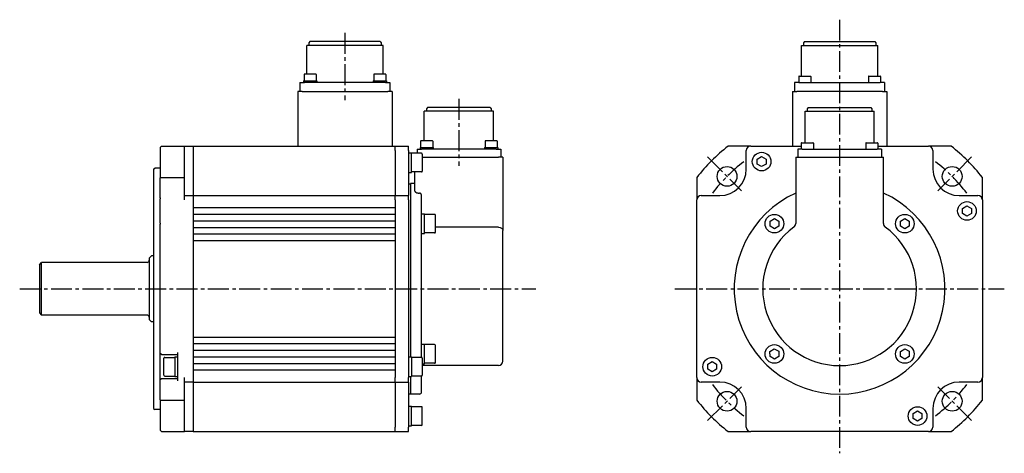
# Model space of a CAD drawing. Header units: millimetres. Extents: x 45132 to 45939, y 16857 to 17054.
# Tile 2 of 2: x 45490 to 45939, y 16857 to 17054. Entities that reach past the tile are written whole.
import ezdxf

# ---------------------------------------------------------------- set-up
doc = ezdxf.new("R2010")
doc.units = ezdxf.units.MM
doc.linetypes.add('CENTER2', pattern=[28.575, 19.05, -3.175, 3.175, -3.175])
doc.layers.add('Center', color=1, linetype='CENTER2')

msp = doc.modelspace()

# ---------------------------------------------------------------- linework, layer by layer
for p, q in [((45622.51, 17044.47), (45622.01, 17043.97)), ((45622.01, 17043.97), (45622.01, 17042.67)), ((45654.51, 17044.47), (45622.51, 17044.47)), ((45654.51, 17044.47), (45655.01, 17043.97)), ((45655.01, 17043.97), (45655.01, 17042.67)), ((45847.76, 17044.47), (45847.26, 17043.97)), ((45847.26, 17043.97), (45847.26, 17042.67)), ((45847.76, 17044.47), (45879.76, 17044.47)), ((45879.76, 17044.47), (45880.26, 17043.97)), ((45880.26, 17043.97), (45880.26, 17042.67)), ((45655.86, 17042.67), (45621.16, 17042.67)), ((45621.16, 17029.62), (45621.16, 17042.67)), ((45655.86, 17029.62), (45655.86, 17042.67)), ((45846.41, 17042.67), (45881.11, 17042.67)), ((45846.41, 17028.77), (45846.41, 17042.67)), ((45881.11, 17028.77), (45881.11, 17042.67)), ((45619.89, 17029.42), (45619.89, 17026.62)), ((45625.19, 17029.62), (45620.09, 17029.62)), ((45625.39, 17029.42), (45625.39, 17026.62)), ((45651.64, 17029.42), (45651.64, 17026.62)), ((45656.94, 17029.62), (45651.84, 17029.62)), ((45657.14, 17029.42), (45657.14, 17026.62)), ((45618.01, 17025.77), (45620.01, 17025.77)), ((45618.01, 17025.77), (45618.01, 17021.77)), ((45619.64, 17026.62), (45625.64, 17026.62)), ((45619.64, 17026.62), (45619.64, 17025.77)), ((45657.01, 17025.77), (45620.01, 17025.77)), ((45625.64, 17026.62), (45625.64, 17025.77)), ((45651.39, 17026.62), (45657.39, 17026.62)), ((45651.39, 17026.62), (45651.39, 17025.77)), ((45657.01, 17025.77), (45659.01, 17025.77)), ((45657.39, 17026.62), (45657.39, 17025.77)), ((45659.01, 17025.77), (45659.01, 17021.77)), ((45845.26, 17025.77), (45843.26, 17025.77)), ((45843.26, 17025.77), (45843.26, 17021.77)), ((45845.14, 17028.57), (45845.14, 17025.77)), ((45845.26, 17025.77), (45882.26, 17025.77)), ((45845.34, 17028.77), (45850.44, 17028.77)), ((45850.64, 17028.57), (45850.64, 17025.77)), ((45876.89, 17028.57), (45876.89, 17025.77)), ((45877.09, 17028.77), (45882.19, 17028.77)), ((45884.26, 17025.77), (45882.26, 17025.77)), ((45882.39, 17028.57), (45882.39, 17025.77)), ((45884.26, 17025.77), (45884.26, 17021.77)), ((45619.01, 17021.77), (45617.01, 17021.77)), ((45617.01, 17021.77), (45617.01, 16996.77)), ((45619.01, 17021.77), (45658.01, 17021.77)), ((45660.01, 17021.77), (45658.01, 17021.77)), ((45660.01, 17021.77), (45660.01, 16996.77)), ((45842.26, 17021.77), (45844.26, 17021.77)), ((45842.26, 17021.77), (45842.26, 16996.77)), ((45883.26, 17021.77), (45844.26, 17021.77)), ((45883.26, 17021.77), (45885.26, 17021.77)), ((45885.26, 17021.77), (45885.26, 16996.77)), ((45706.14, 17012.77), (45674.64, 17012.77)), ((45674.64, 16999.22), (45674.64, 17012.77)), ((45676.14, 17014.37), (45675.64, 17013.87)), ((45675.64, 17013.87), (45675.64, 17012.77)), ((45704.64, 17014.37), (45676.14, 17014.37)), ((45704.64, 17014.37), (45705.14, 17013.87)), ((45705.14, 17013.87), (45705.14, 17012.77)), ((45706.14, 16999.22), (45706.14, 17012.77)), ((45848.01, 17012.77), (45879.51, 17012.77)), ((45848.01, 16998.37), (45848.01, 17012.77)), ((45849.51, 17014.37), (45849.01, 17013.87)), ((45849.01, 17013.87), (45849.01, 17012.77)), ((45849.51, 17014.37), (45878.01, 17014.37)), ((45878.01, 17014.37), (45878.51, 17013.87)), ((45878.51, 17013.87), (45878.51, 17012.77)), ((45879.51, 16998.37), (45879.51, 17012.77)), ((45672.96, 16999.02), (45672.96, 16996.22)), ((45678.26, 16999.22), (45673.16, 16999.22)), ((45678.46, 16999.02), (45678.46, 16996.22)), ((45702.32, 16999.02), (45702.32, 16996.22)), ((45707.62, 16999.22), (45702.52, 16999.22)), ((45707.82, 16999.02), (45707.82, 16996.22)), ((45846.33, 16998.17), (45846.33, 16995.37)), ((45846.53, 16998.37), (45851.63, 16998.37)), ((45851.83, 16998.17), (45851.83, 16995.37)), ((45875.69, 16998.17), (45875.69, 16995.37)), ((45875.89, 16998.37), (45880.99, 16998.37)), ((45881.19, 16998.17), (45881.19, 16995.37)), ((45554.39, 16996.27), (45554.89, 16996.77)), ((45554.39, 16996.27), (45554.39, 16982.4)), ((45554.89, 16996.77), (45565.39, 16996.77)), ((45565.39, 16996.77), (45569.39, 16996.77)), ((45565.39, 16982.58), (45565.39, 16996.77)), ((45569.39, 16996.77), (45661.39, 16996.77)), ((45569.39, 16996.77), (45569.39, 16866.77)), ((45661.39, 16994.77), (45661.39, 16996.77)), ((45661.39, 16994.77), (45661.39, 16996.77)), ((45661.39, 16996.77), (45667.39, 16996.77)), ((45661.39, 16994.77), (45661.39, 16986.27)), ((45661.39, 16994.77), (45661.39, 16986.27)), ((45667.39, 16994.77), (45667.39, 16996.77)), ((45667.39, 16994.77), (45667.39, 16986.27)), ((45667.39, 16993.8), (45668.74, 16993.8)), ((45668.74, 16984.8), (45668.74, 16993.8)), ((45673.34, 16993.55), (45668.74, 16993.55)), ((45671.34, 16995.37), (45673.34, 16995.37)), ((45671.34, 16995.37), (45671.34, 16993.55)), ((45672.71, 16996.22), (45678.71, 16996.22)), ((45672.71, 16996.22), (45672.71, 16995.37)), ((45707.44, 16995.37), (45673.34, 16995.37)), ((45678.71, 16996.22), (45678.71, 16995.37)), ((45702.07, 16996.22), (45708.07, 16996.22)), ((45702.07, 16996.22), (45702.07, 16995.37)), ((45707.44, 16995.37), (45709.44, 16995.37)), ((45708.07, 16996.22), (45708.07, 16995.37)), ((45709.44, 16995.37), (45709.44, 16991.77)), ((45823.26, 16996.77), (45812.96, 16996.77)), ((45821.26, 16986.27), (45821.26, 16994.77)), ((45823.26, 16996.77), (45846.33, 16996.77)), ((45846.71, 16995.37), (45844.71, 16995.37)), ((45844.71, 16995.37), (45844.71, 16991.77)), ((45846.71, 16995.37), (45880.81, 16995.37)), ((45882.81, 16995.37), (45880.81, 16995.37)), ((45881.19, 16996.77), (45904.26, 16996.77)), ((45882.81, 16995.37), (45882.81, 16991.77)), ((45914.57, 16996.77), (45904.26, 16996.77)), ((45906.26, 16994.77), (45906.26, 16986.27)), ((45673.74, 16993.15), (45673.74, 16985.45)), ((45673.74, 16991.77), (45708.39, 16991.77)), ((45710.39, 16991.77), (45708.39, 16991.77)), ((45710.39, 16991.77), (45710.39, 16961.52)), ((45826.26, 16990.92), (45828.26, 16992.08)), ((45826.26, 16988.62), (45826.26, 16990.92)), ((45828.26, 16992.08), (45830.26, 16990.92)), ((45830.26, 16990.92), (45830.26, 16988.62)), ((45843.76, 16991.77), (45845.76, 16991.77)), ((45843.76, 16991.77), (45843.76, 16961.52)), ((45845.76, 16991.77), (45881.76, 16991.77)), ((45881.76, 16991.77), (45883.76, 16991.77)), ((45883.76, 16961.52), (45883.76, 16991.77)), ((45551.39, 16986.27), (45551.89, 16986.77)), ((45551.39, 16986.27), (45551.39, 16877.27)), ((45554.39, 16986.77), (45551.89, 16986.77)), ((45661.39, 16986.27), (45661.39, 16974.27)), ((45661.39, 16986.27), (45661.39, 16974.27)), ((45667.39, 16986.27), (45667.39, 16974.27)), ((45667.39, 16984.8), (45668.74, 16984.8)), ((45673.34, 16985.05), (45668.74, 16985.05)), ((45670.39, 16976.27), (45670.39, 16985.05)), ((45828.26, 16987.46), (45826.26, 16988.62)), ((45830.26, 16988.62), (45828.26, 16987.46)), ((45554.39, 16973.27), (45554.39, 16982.4)), ((45554.89, 16982.58), (45565.39, 16982.58)), ((45565.39, 16972.27), (45565.39, 16982.58)), ((45798.76, 16982.58), (45798.76, 16972.27)), ((45928.76, 16972.27), (45928.76, 16982.58)), ((45667.39, 16979.67), (45668.39, 16979.67)), ((45668.39, 16979.77), (45668.39, 16900.77)), ((45670.39, 16979.77), (45668.39, 16979.77)), ((45554.39, 16973.27), (45554.39, 16972.77)), ((45554.39, 16961.77), (45554.39, 16972.77)), ((45565.39, 16974.27), (45569.39, 16974.27)), ((45569.39, 16974.27), (45661.39, 16974.27)), ((45661.39, 16972.27), (45661.39, 16974.27)), ((45661.39, 16972.27), (45661.39, 16974.27)), ((45661.39, 16974.27), (45667.39, 16974.27)), ((45661.39, 16972.27), (45661.39, 16969.74)), ((45661.39, 16972.27), (45661.39, 16891.27)), ((45667.39, 16972.27), (45667.39, 16974.27)), ((45667.39, 16972.27), (45667.39, 16891.27)), ((45673.39, 16900.52), (45673.39, 16974.3)), ((45798.76, 16891.27), (45798.76, 16972.27)), ((45800.76, 16974.27), (45809.26, 16974.27)), ((45918.26, 16974.27), (45926.76, 16974.27)), ((45928.76, 16972.27), (45928.76, 16891.27)), ((45569.39, 16968.77), (45661.39, 16968.77)), ((45919.76, 16968.42), (45921.76, 16969.58)), ((45919.76, 16966.12), (45919.76, 16968.42)), ((45921.76, 16969.58), (45923.76, 16968.42)), ((45923.76, 16968.42), (45923.76, 16966.12)), ((45569.39, 16965.77), (45661.39, 16965.77)), ((45569.39, 16962.77), (45661.39, 16962.77)), ((45661.39, 16965.3), (45661.39, 16963.74)), ((45673.39, 16965.97), (45674.74, 16965.97)), ((45674.74, 16956.97), (45674.74, 16965.97)), ((45679.34, 16965.72), (45674.74, 16965.72)), ((45679.74, 16957.62), (45679.74, 16965.32)), ((45832.07, 16962.62), (45834.07, 16963.78)), ((45832.07, 16960.31), (45832.07, 16962.62)), ((45834.07, 16963.78), (45836.07, 16962.62)), ((45836.07, 16962.62), (45836.07, 16960.31)), ((45891.44, 16962.58), (45893.41, 16963.78)), ((45891.49, 16960.27), (45891.44, 16962.58)), ((45893.41, 16963.78), (45895.44, 16962.67)), ((45895.44, 16962.67), (45895.49, 16960.36)), ((45921.76, 16964.96), (45919.76, 16966.12)), ((45923.76, 16966.12), (45921.76, 16964.96)), ((45554.39, 16961.77), (45554.39, 16961.27)), ((45554.39, 16881.14), (45554.39, 16961.27)), ((45569.39, 16959.77), (45661.39, 16959.77)), ((45661.39, 16959.3), (45661.39, 16957.74)), ((45708.39, 16959.91), (45679.74, 16959.91)), ((45710.39, 16961.52), (45710.39, 16958.3)), ((45710.39, 16898.77), (45710.39, 16958.3)), ((45834.07, 16959.16), (45832.07, 16960.31)), ((45836.07, 16960.31), (45834.07, 16959.16)), ((45893.51, 16959.16), (45891.49, 16960.27)), ((45895.49, 16960.36), (45893.51, 16959.16)), ((45569.39, 16956.77), (45661.39, 16956.77)), ((45569.39, 16953.77), (45661.39, 16953.77)), ((45661.39, 16953.3), (45661.39, 16910.24)), ((45673.39, 16956.97), (45674.74, 16956.97)), ((45679.34, 16957.22), (45674.74, 16957.22)), ((45549.39, 16945.77), (45550.39, 16946.77)), ((45549.39, 16945.77), (45549.39, 16917.77)), ((45551.39, 16946.77), (45550.39, 16946.77)), ((45499.39, 16942.77), (45500.39, 16943.77)), ((45499.39, 16942.77), (45499.39, 16920.77)), ((45500.39, 16919.77), (45500.39, 16943.77)), ((45548.39, 16943.77), (45500.39, 16943.77)), ((45499.39, 16920.77), (45500.39, 16919.77)), ((45548.39, 16919.77), (45500.39, 16919.77)), ((45549.39, 16917.77), (45550.39, 16916.77)), ((45551.39, 16916.77), (45550.39, 16916.77)), ((45569.39, 16909.77), (45661.39, 16909.77)), ((45569.39, 16906.77), (45661.39, 16906.77)), ((45661.39, 16905.8), (45661.39, 16904.24)), ((45673.39, 16906.57), (45674.74, 16906.57)), ((45674.74, 16897.57), (45674.74, 16906.57)), ((45679.34, 16906.32), (45674.74, 16906.32)), ((45679.74, 16898.22), (45679.74, 16905.92)), ((45832.04, 16903.18), (45834.01, 16904.38)), ((45834.01, 16904.38), (45836.04, 16903.27)), ((45891.44, 16903.18), (45893.41, 16904.38)), ((45893.41, 16904.38), (45895.44, 16903.27)), ((45554.89, 16901.77), (45554.39, 16902.27)), ((45554.89, 16901.77), (45562.39, 16901.77)), ((45556.04, 16892.42), (45556.04, 16900.12)), ((45556.44, 16900.52), (45561.04, 16900.52)), ((45561.04, 16900.77), (45561.04, 16891.77)), ((45561.04, 16900.77), (45562.39, 16900.77)), ((45562.39, 16889.77), (45562.39, 16902.77)), ((45569.39, 16903.77), (45661.39, 16903.77)), ((45569.39, 16900.77), (45661.39, 16900.77)), ((45661.39, 16899.8), (45661.39, 16898.24)), ((45667.39, 16900.77), (45668.74, 16900.77)), ((45668.74, 16900.77), (45668.74, 16891.77)), ((45673.34, 16900.52), (45668.74, 16900.52)), ((45673.74, 16900.12), (45673.74, 16892.42)), ((45832.09, 16900.87), (45832.04, 16903.18)), ((45834.12, 16899.76), (45832.09, 16900.87)), ((45836.09, 16900.96), (45834.12, 16899.76)), ((45836.04, 16903.27), (45836.09, 16900.96)), ((45891.49, 16900.87), (45891.44, 16903.18)), ((45893.51, 16899.76), (45891.49, 16900.87)), ((45895.49, 16900.96), (45893.51, 16899.76)), ((45895.44, 16903.27), (45895.49, 16900.96)), ((45569.39, 16897.77), (45661.39, 16897.77)), ((45673.74, 16897.57), (45674.74, 16897.57)), ((45708.39, 16896.77), (45673.74, 16896.77)), ((45679.34, 16897.82), (45674.74, 16897.82)), ((45803.76, 16897.42), (45805.76, 16898.58)), ((45803.76, 16895.12), (45803.76, 16897.42)), ((45805.76, 16893.96), (45803.76, 16895.12)), ((45805.76, 16898.58), (45807.76, 16897.42)), ((45807.76, 16895.12), (45805.76, 16893.96)), ((45807.76, 16897.42), (45807.76, 16895.12)), ((45554.89, 16890.77), (45554.39, 16890.27)), ((45562.39, 16890.77), (45554.89, 16890.77)), ((45556.44, 16892.02), (45561.04, 16892.02)), ((45561.04, 16891.77), (45562.39, 16891.77)), ((45565.39, 16880.96), (45565.39, 16891.27)), ((45569.39, 16894.77), (45661.39, 16894.77)), ((45661.39, 16893.8), (45661.39, 16891.27)), ((45661.39, 16889.27), (45661.39, 16891.27)), ((45661.39, 16889.27), (45661.39, 16891.27)), ((45667.39, 16891.77), (45668.74, 16891.77)), ((45667.39, 16889.27), (45667.39, 16891.27)), ((45668.39, 16891.77), (45668.39, 16883.77)), ((45673.34, 16892.02), (45668.74, 16892.02)), ((45673.39, 16884.77), (45673.39, 16892.02)), ((45798.76, 16891.27), (45798.76, 16880.96)), ((45928.76, 16880.96), (45928.76, 16891.27)), ((45569.39, 16889.27), (45565.39, 16889.27)), ((45569.39, 16889.27), (45661.39, 16889.27)), ((45661.39, 16889.27), (45661.39, 16877.27)), ((45661.39, 16889.27), (45661.39, 16877.27)), ((45661.39, 16889.27), (45667.39, 16889.27)), ((45667.39, 16889.27), (45667.39, 16877.27)), ((45809.26, 16889.27), (45800.76, 16889.27)), ((45926.76, 16889.27), (45918.26, 16889.27)), ((45667.39, 16883.87), (45668.39, 16883.87)), ((45672.39, 16883.77), (45668.39, 16883.77)), ((45551.39, 16877.27), (45551.89, 16876.77)), ((45554.39, 16881.14), (45554.39, 16867.27)), ((45554.89, 16880.96), (45565.39, 16880.96)), ((45565.39, 16866.77), (45565.39, 16880.96)), ((45661.39, 16877.27), (45661.39, 16868.77)), ((45661.39, 16877.27), (45661.39, 16868.77)), ((45667.39, 16878.27), (45668.74, 16878.27)), ((45667.39, 16877.27), (45667.39, 16868.77)), ((45668.74, 16869.27), (45668.74, 16878.27)), ((45673.34, 16878.02), (45668.74, 16878.02)), ((45673.74, 16869.92), (45673.74, 16877.62)), ((45821.26, 16868.77), (45821.26, 16877.27)), ((45906.26, 16877.27), (45906.26, 16868.77)), ((45554.39, 16876.77), (45551.89, 16876.77)), ((45897.26, 16874.92), (45899.26, 16876.08)), ((45897.26, 16872.62), (45897.26, 16874.92)), ((45899.26, 16871.46), (45897.26, 16872.62)), ((45899.26, 16876.08), (45901.26, 16874.92)), ((45901.26, 16872.62), (45899.26, 16871.46)), ((45901.26, 16874.92), (45901.26, 16872.62)), ((45661.39, 16866.77), (45661.39, 16868.77)), ((45661.39, 16866.77), (45661.39, 16868.77)), ((45667.39, 16869.27), (45668.74, 16869.27)), ((45667.39, 16866.77), (45667.39, 16868.77)), ((45673.34, 16869.52), (45668.74, 16869.52)), ((45554.39, 16867.27), (45554.89, 16866.77)), ((45554.89, 16866.77), (45565.39, 16866.77)), ((45569.39, 16866.77), (45565.39, 16866.77)), ((45569.39, 16866.77), (45661.39, 16866.77)), ((45661.39, 16866.77), (45667.39, 16866.77)), ((45812.96, 16866.77), (45823.26, 16866.77)), ((45904.26, 16866.77), (45823.26, 16866.77)), ((45904.26, 16866.77), (45914.57, 16866.77))]:
    msp.add_line(p, q)
at = {"flags": 128}
for points in [[(45554.39, 16982.4), (45554.41, 16982.41), (45554.43, 16982.42), (45554.45, 16982.43), (45554.47, 16982.43), (45554.49, 16982.44), (45554.51, 16982.45), (45554.53, 16982.45), (45554.55, 16982.46), (45554.57, 16982.47), (45554.6, 16982.48), (45554.62, 16982.48), (45554.64, 16982.49), (45554.66, 16982.5), (45554.68, 16982.5), (45554.7, 16982.51), (45554.72, 16982.52), (45554.74, 16982.53), (45554.76, 16982.53), (45554.78, 16982.54), (45554.8, 16982.55), (45554.82, 16982.55), (45554.85, 16982.56), (45554.87, 16982.57), (45554.89, 16982.58)], [(45670.39, 16976.27), (45670.39, 16976.22), (45670.4, 16976.17), (45670.42, 16976.11), (45670.45, 16976.06), (45670.49, 16976.01), (45670.53, 16975.96), (45670.58, 16975.91), (45670.64, 16975.86), (45670.71, 16975.81), (45670.78, 16975.77), (45670.86, 16975.72), (45670.95, 16975.68), (45671.04, 16975.64), (45671.14, 16975.6), (45671.24, 16975.57), (45671.35, 16975.54), (45671.47, 16975.51), (45671.6, 16975.48), (45671.72, 16975.46), (45671.85, 16975.44), (45671.99, 16975.42), (45672.12, 16975.41), (45672.25, 16975.41), (45672.39, 16975.4)], [(45673.39, 16974.3), (45673.38, 16974.37), (45673.38, 16974.44), (45673.37, 16974.51), (45673.35, 16974.58), (45673.34, 16974.64), (45673.32, 16974.71), (45673.29, 16974.77), (45673.26, 16974.83), (45673.23, 16974.89), (45673.19, 16974.95), (45673.15, 16975.01), (45673.11, 16975.06), (45673.07, 16975.11), (45673.02, 16975.16), (45672.96, 16975.2), (45672.9, 16975.25), (45672.84, 16975.28), (45672.78, 16975.31), (45672.72, 16975.34), (45672.66, 16975.36), (45672.59, 16975.38), (45672.52, 16975.39), (45672.45, 16975.4), (45672.39, 16975.4)], [(45554.39, 16881.14), (45554.41, 16881.13), (45554.43, 16881.12), (45554.45, 16881.12), (45554.47, 16881.11), (45554.49, 16881.1), (45554.51, 16881.09), (45554.53, 16881.09), (45554.55, 16881.08), (45554.57, 16881.07), (45554.6, 16881.06), (45554.62, 16881.06), (45554.64, 16881.05), (45554.66, 16881.04), (45554.68, 16881.04), (45554.7, 16881.03), (45554.72, 16881.02), (45554.74, 16881.01), (45554.76, 16881.01), (45554.78, 16881), (45554.8, 16880.99), (45554.82, 16880.99), (45554.85, 16880.98), (45554.87, 16880.97), (45554.89, 16880.96)]]:
    msp.add_lwpolyline(points, dxfattribs=at)
for centre, radius in [((45828.26, 16989.77), 4.25), ((45812.5, 16983.04), 4.5), ((45915.03, 16983.04), 4.5), ((45921.76, 16967.27), 4.25), ((45834.07, 16961.47), 4.25), ((45893.46, 16961.47), 4.25), ((45834.07, 16902.07), 4.25), ((45893.46, 16902.07), 4.25), ((45805.76, 16896.27), 4.25), ((45812.5, 16880.5), 4.5), ((45915.03, 16880.5), 4.5), ((45899.26, 16873.77), 4.25)]:
    msp.add_circle(centre, radius)
for centre, radius, start, end in [((45620.09, 17029.42), 0.2, 90, 180), ((45625.19, 17029.42), 0.2, 0, 90), ((45651.84, 17029.42), 0.2, 90, 180), ((45656.94, 17029.42), 0.2, 0, 90), ((45845.34, 17028.57), 0.2, 90, 180), ((45850.44, 17028.57), 0.2, 0, 90), ((45877.09, 17028.57), 0.2, 90, 180), ((45882.19, 17028.57), 0.2, 0, 90), ((45673.16, 16999.02), 0.2, 90, 180), ((45678.26, 16999.02), 0.2, 0, 90), ((45702.52, 16999.02), 0.2, 90, 180), ((45707.62, 16999.02), 0.2, 0, 90), ((45846.53, 16998.17), 0.2, 90, 180), ((45851.63, 16998.17), 0.2, 0, 90), ((45875.89, 16998.17), 0.2, 90, 180), ((45880.99, 16998.17), 0.2, 0, 90), ((45673.34, 16993.15), 0.4, 0, 90), ((45863.76, 16931.77), 82.5, 128.0123, 141.9877), ((45823.26, 16994.77), 2, 90, 180), ((45904.26, 16994.77), 2, 0, 90), ((45863.76, 16931.77), 82.5, 38.0123, 51.9877), ((45673.34, 16985.45), 0.4, 270, 0), ((45809.26, 16986.27), 12, 270, 0), ((45918.26, 16986.27), 12, 180, 270), ((45800.76, 16972.27), 2, 90, 180), ((45863.76, 16931.77), 48, 114.6243, 65.3757), ((45926.76, 16972.27), 2, 0, 90), ((45679.34, 16965.32), 0.4, 0, 90), ((45679.34, 16957.62), 0.4, 270, 0), ((45863.76, 16931.77), 35, 126.4837, 53.5163), ((45841.76, 16961.52), 2, 306.4837, 0), ((45885.76, 16961.52), 2, 180, 233.5163), ((45548.39, 16944.77), 1, 270, 0), ((45548.39, 16918.77), 1, 0, 90), ((45679.34, 16905.92), 0.4, 0, 90), ((45556.44, 16900.12), 0.4, 90, 180), ((45673.34, 16900.12), 0.4, 0, 90), ((45679.34, 16898.22), 0.4, 270, 0), ((45708.39, 16898.77), 2, 270, 0), ((45556.44, 16892.42), 0.4, 180, 270), ((45673.34, 16892.42), 0.4, 270, 0), ((45800.76, 16891.27), 2, 180, 270), ((45926.76, 16891.27), 2, 270, 0), ((45809.26, 16877.27), 12, 0, 90), ((45918.26, 16877.27), 12, 90, 180), ((45672.39, 16884.77), 1, 270, 0), ((45673.34, 16877.62), 0.4, 0, 90), ((45863.76, 16931.77), 82.5, 218.0123, 231.9877), ((45863.76, 16931.77), 82.5, 308.0123, 321.9877), ((45673.34, 16869.92), 0.4, 270, 0), ((45823.26, 16868.77), 2, 180, 270), ((45904.26, 16868.77), 2, 270, 0)]:
    msp.add_arc(centre, radius, start, end)
at = {"extrusion": (0, 0, -1)}
msp.add_ellipse((45708.39, 16958.3), major_axis=(2, 0), ratio=0.804026, start_param=4.712389, end_param=6.283185, dxfattribs=at)
at = {"layer": 'Center', "ltscale": 0.5}
for p, q in [((45863.76, 17054.47), (45863.76, 16856.77)), ((45638.51, 17048.47), (45638.51, 17017.77)), ((45690.39, 17018.37), (45690.39, 16987.77)), ((45803.66, 16991.87), (45819.07, 16976.47)), ((45923.87, 16991.87), (45908.46, 16976.47)), ((45490.39, 16931.77), (45725.39, 16931.77)), ((45788.76, 16931.77), (45938.76, 16931.77)), ((45803.66, 16871.67), (45819.07, 16887.07)), ((45923.87, 16871.67), (45908.46, 16887.07))]:
    msp.add_line(p, q, dxfattribs=at)
for start, end in [(127, 143), (37, 53), (217, 233), (307, 323)]:
    msp.add_arc((45863.76, 16931.77), 72.5, start, end, dxfattribs=at)

doc.saveas('drawing.dxf')
